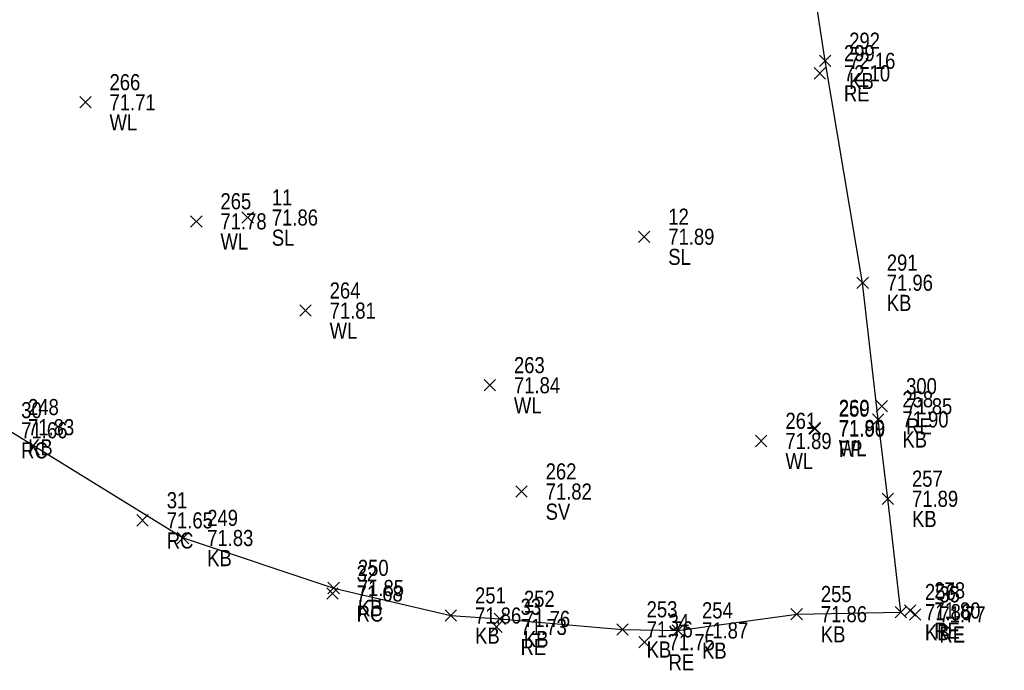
# Model space of a CAD drawing. Header units: feet. Extents: x 663429 to 663605, y 733160 to 733290.
# Tile 4 of 45: x 663452.33 to 663464.56, y 733209.6 to 733217.68. Entities that reach past the tile are written whole.
import ezdxf

# ---------------------------------------------------------------- set-up
doc = ezdxf.new("R2010")
doc.units = ezdxf.units.FT
doc.header["$MEASUREMENT"] = 0
doc.layers.get('0').update_dxf_attribs({"linetype": 'CONTINUOUS'})
for name, color, linetype in [('KERB', 7, 'CONTINUOUS'), ('PNTDESC', 3, 'CONTINUOUS'), ('PNTELEV', 5, 'CONTINUOUS'), ('PNTNO', 7, 'CONTINUOUS'), ('PNTS', 1, 'CONTINUOUS'), ('ROAD EDGE', 1, 'CONTINUOUS'), ('SLUICE VALVE', 7, 'CONTINUOUS'), ('SPOT LEVEL', 7, 'CONTINUOUS'), ('WALL', 7, 'CONTINUOUS')]:
    doc.layers.add(name, color=color, linetype=linetype)
doc.styles.add('PTXT', font='ARIALN.TTF', dxfattribs={"width": 0.75})

# ---------------------------------------------------------------- blocks, each defined once
blk = doc.blocks.new('SRVPNO2')
at = {"layer": 'PNTDESC', "style": 'PTXT'}
blk.add_attdef('DESC2', (1.5, -1.75), '', height=1, dxfattribs=at)
at = {"layer": 'PNTNO', "style": 'PTXT'}
for tag in ['ELEV2', 'PT#']:
    blk.add_attdef(tag, (1.5, 0.75), '', height=1, dxfattribs=at)
blk = doc.blocks.new('SPT10')
at = {"color": 0, "linetype": 'Continuous'}
for p, q in [((-0.354, -0.354), (0.354, 0.354)), ((0.354, -0.354), (-0.354, 0.354))]:
    blk.add_line(p, q, dxfattribs=at)

msp = doc.modelspace()

# ---------------------------------------------------------------- linework, layer by layer
at = {"linetype": 'ByBlock'}
msp.add_polyline3d([(663452.135, 733212.615, 71.825), (663454.36, 733211.239, 71.828), (663456.231, 733210.618, 71.852), (663457.687, 733210.276, 71.863), (663458.294, 733210.234, 71.759), (663459.818, 733210.104, 71.762), (663460.506, 733210.091, 71.868), (663461.982, 733210.293, 71.856), (663463.275, 733210.318, 71.86), (663463.114, 733211.726, 71.889), (663463.114, 733211.726, 71.889), (663462.995, 733212.712, 71.905), (663462.801, 733214.409, 71.963), (663462.334, 733217.165, 72.165), (663461.957, 733219.623, 72.3), (663461.543, 733219.564, 72.425), (663458.823, 733218.828, 72.419), (663457.644, 733222.345, 72.093), (663460.237, 733222.953, 72.076), (663464.925, 733224.342, 71.915)], dxfattribs=at)
at = {"layer": 'KERB'}
for p in [(663462.334, 733217.165, 72.165), (663462.801, 733214.409, 71.963), (663462.995, 733212.712, 71.905), (663463.114, 733211.726, 71.889), (663454.36, 733211.239, 71.828), (663456.231, 733210.618, 71.852), (663457.687, 733210.276, 71.863), (663461.982, 733210.293, 71.856), (663463.275, 733210.318, 71.86), (663458.294, 733210.234, 71.759), (663459.818, 733210.104, 71.762), (663460.506, 733210.091, 71.868)]:
    msp.add_point(p, dxfattribs=at)
at = {"layer": 'PNTS'}
for p in [(663462.206, 733212.596, 71.896), (663453.858, 733211.458, 71.652), (663456.216, 733210.55, 71.682)]:
    msp.add_point(p, dxfattribs=at)
at = {"layer": 'ROAD EDGE'}
for p in [(663462.269, 733217.01, 72.101), (663463.041, 733212.875, 71.855), (663463.391, 733210.339, 71.801), (663463.454, 733210.29, 71.775), (663458.253, 733210.135, 71.732), (663460.091, 733209.946, 71.751)]:
    msp.add_point(p, dxfattribs=at)
at = {"layer": 'SLUICE VALVE'}
msp.add_point((663458.564, 733211.816, 71.817), dxfattribs=at)
at = {"layer": 'SPOT LEVEL'}
for p in [(663455.163, 733215.219, 71.863), (663460.087, 733214.98, 71.892)]:
    msp.add_point(p, dxfattribs=at)
at = {"layer": 'WALL'}
for p in [(663453.147, 733216.65, 71.713), (663454.525, 733215.171, 71.779), (663455.881, 733214.063, 71.811), (663458.17, 733213.136, 71.836), (663462.205, 733212.605, 71.889), (663461.542, 733212.444, 71.888)]:
    msp.add_point(p, dxfattribs=at)

# ---------------------------------------------------------------- block references
at = {"layer": 'KERB'}
ref = msp.add_blockref('SRVPNO2', (663462.334, 733217.165, 72.165), dxfattribs=dict(at, xscale=0.2, yscale=0.2, zscale=0.2))
ref.add_attrib('PT#', '292', (663462.634, 733217.315, 72.165), dxfattribs={"layer": 'PNTNO', "height": 0.2, "style": 'PTXT'})
ref.add_attrib('ELEV2', '72.16', (663462.634, 733217.065, 72.165), dxfattribs={"layer": 'PNTELEV', "height": 0.2, "style": 'PTXT'})
ref.add_attrib('DESC2', 'KB', (663462.634, 733216.815, 72.165), dxfattribs={"layer": 'PNTDESC', "height": 0.2, "style": 'PTXT'})
at = {"layer": 'KERB', "xscale": 0.2, "yscale": 0.2, "zscale": 0.2}
for p in [(663462.334, 733217.165, 72.165), (663462.801, 733214.409, 71.963), (663462.995, 733212.712, 71.905), (663463.114, 733211.726, 71.889), (663454.36, 733211.239, 71.828), (663456.231, 733210.618, 71.852), (663463.275, 733210.318, 71.86), (663457.687, 733210.276, 71.863), (663458.294, 733210.234, 71.759), (663461.982, 733210.293, 71.856), (663459.818, 733210.104, 71.762), (663460.506, 733210.091, 71.868)]:
    msp.add_blockref('SPT10', p, dxfattribs=at)
at = {"layer": 'KERB'}
ref = msp.add_blockref('SRVPNO2', (663462.801, 733214.409, 71.963), dxfattribs=dict(at, xscale=0.2, yscale=0.2, zscale=0.2))
ref.add_attrib('PT#', '291', (663463.101, 733214.559, 71.963), dxfattribs={"layer": 'PNTNO', "height": 0.2, "style": 'PTXT'})
ref.add_attrib('ELEV2', '71.96', (663463.101, 733214.309, 71.963), dxfattribs={"layer": 'PNTELEV', "height": 0.2, "style": 'PTXT'})
ref.add_attrib('DESC2', 'KB', (663463.101, 733214.059, 71.963), dxfattribs={"layer": 'PNTDESC', "height": 0.2, "style": 'PTXT'})
ref = msp.add_blockref('SRVPNO2', (663462.995, 733212.712, 71.905), dxfattribs=dict(at, xscale=0.2, yscale=0.2, zscale=0.2))
ref.add_attrib('PT#', '258', (663463.295, 733212.862, 71.905), dxfattribs={"layer": 'PNTNO', "height": 0.2, "style": 'PTXT'})
ref.add_attrib('ELEV2', '71.90', (663463.295, 733212.612, 71.905), dxfattribs={"layer": 'PNTELEV', "height": 0.2, "style": 'PTXT'})
ref.add_attrib('DESC2', 'KB', (663463.295, 733212.362, 71.905), dxfattribs={"layer": 'PNTDESC', "height": 0.2, "style": 'PTXT'})
ref = msp.add_blockref('SRVPNO2', (663452.135, 733212.615, 71.825), dxfattribs=dict(at, xscale=0.2, yscale=0.2, zscale=0.2))
ref.add_attrib('PT#', '248', (663452.435, 733212.765, 71.825), dxfattribs={"layer": 'PNTNO', "height": 0.2, "style": 'PTXT'})
ref.add_attrib('ELEV2', '71.83', (663452.435, 733212.515, 71.825), dxfattribs={"layer": 'PNTELEV', "height": 0.2, "style": 'PTXT'})
ref.add_attrib('DESC2', 'KB', (663452.435, 733212.265, 71.825), dxfattribs={"layer": 'PNTDESC', "height": 0.2, "style": 'PTXT'})
ref = msp.add_blockref('SRVPNO2', (663463.114, 733211.726, 71.889), dxfattribs=dict(at, xscale=0.2, yscale=0.2, zscale=0.2))
ref.add_attrib('PT#', '257', (663463.414, 733211.876, 71.889), dxfattribs={"layer": 'PNTNO', "height": 0.2, "style": 'PTXT'})
ref.add_attrib('ELEV2', '71.89', (663463.414, 733211.626, 71.889), dxfattribs={"layer": 'PNTELEV', "height": 0.2, "style": 'PTXT'})
ref.add_attrib('DESC2', 'KB', (663463.414, 733211.376, 71.889), dxfattribs={"layer": 'PNTDESC', "height": 0.2, "style": 'PTXT'})
ref = msp.add_blockref('SRVPNO2', (663454.36, 733211.239, 71.828), dxfattribs=dict(at, xscale=0.2, yscale=0.2, zscale=0.2))
ref.add_attrib('PT#', '249', (663454.66, 733211.389, 71.828), dxfattribs={"layer": 'PNTNO', "height": 0.2, "style": 'PTXT'})
ref.add_attrib('ELEV2', '71.83', (663454.66, 733211.139, 71.828), dxfattribs={"layer": 'PNTELEV', "height": 0.2, "style": 'PTXT'})
ref.add_attrib('DESC2', 'KB', (663454.66, 733210.889, 71.828), dxfattribs={"layer": 'PNTDESC', "height": 0.2, "style": 'PTXT'})
ref = msp.add_blockref('SRVPNO2', (663456.231, 733210.618, 71.852), dxfattribs=dict(at, xscale=0.2, yscale=0.2, zscale=0.2))
ref.add_attrib('PT#', '250', (663456.531, 733210.768, 71.852), dxfattribs={"layer": 'PNTNO', "height": 0.2, "style": 'PTXT'})
ref.add_attrib('ELEV2', '71.85', (663456.531, 733210.518, 71.852), dxfattribs={"layer": 'PNTELEV', "height": 0.2, "style": 'PTXT'})
ref.add_attrib('DESC2', 'KB', (663456.531, 733210.268, 71.852), dxfattribs={"layer": 'PNTDESC', "height": 0.2, "style": 'PTXT'})
ref = msp.add_blockref('SRVPNO2', (663457.687, 733210.276, 71.863), dxfattribs=dict(at, xscale=0.2, yscale=0.2, zscale=0.2))
ref.add_attrib('PT#', '251', (663457.987, 733210.426, 71.863), dxfattribs={"layer": 'PNTNO', "height": 0.2, "style": 'PTXT'})
ref.add_attrib('ELEV2', '71.86', (663457.987, 733210.176, 71.863), dxfattribs={"layer": 'PNTELEV', "height": 0.2, "style": 'PTXT'})
ref.add_attrib('DESC2', 'KB', (663457.987, 733209.926, 71.863), dxfattribs={"layer": 'PNTDESC', "height": 0.2, "style": 'PTXT'})
ref = msp.add_blockref('SRVPNO2', (663461.982, 733210.293, 71.856), dxfattribs=dict(at, xscale=0.2, yscale=0.2, zscale=0.2))
ref.add_attrib('PT#', '255', (663462.282, 733210.443, 71.856), dxfattribs={"layer": 'PNTNO', "height": 0.2, "style": 'PTXT'})
ref.add_attrib('ELEV2', '71.86', (663462.282, 733210.193, 71.856), dxfattribs={"layer": 'PNTELEV', "height": 0.2, "style": 'PTXT'})
ref.add_attrib('DESC2', 'KB', (663462.282, 733209.943, 71.856), dxfattribs={"layer": 'PNTDESC', "height": 0.2, "style": 'PTXT'})
ref = msp.add_blockref('SRVPNO2', (663463.275, 733210.318, 71.86), dxfattribs=dict(at, xscale=0.2, yscale=0.2, zscale=0.2))
ref.add_attrib('PT#', '256', (663463.575, 733210.468, 71.86), dxfattribs={"layer": 'PNTNO', "height": 0.2, "style": 'PTXT'})
ref.add_attrib('ELEV2', '71.86', (663463.575, 733210.218, 71.86), dxfattribs={"layer": 'PNTELEV', "height": 0.2, "style": 'PTXT'})
ref.add_attrib('DESC2', 'KB', (663463.575, 733209.968, 71.86), dxfattribs={"layer": 'PNTDESC', "height": 0.2, "style": 'PTXT'})
ref = msp.add_blockref('SRVPNO2', (663458.294, 733210.234, 71.759), dxfattribs=dict(at, xscale=0.2, yscale=0.2, zscale=0.2))
ref.add_attrib('PT#', '252', (663458.594, 733210.384, 71.759), dxfattribs={"layer": 'PNTNO', "height": 0.2, "style": 'PTXT'})
ref.add_attrib('ELEV2', '71.76', (663458.594, 733210.134, 71.759), dxfattribs={"layer": 'PNTELEV', "height": 0.2, "style": 'PTXT'})
ref.add_attrib('DESC2', 'KB', (663458.594, 733209.884, 71.759), dxfattribs={"layer": 'PNTDESC', "height": 0.2, "style": 'PTXT'})
ref = msp.add_blockref('SRVPNO2', (663459.818, 733210.104, 71.762), dxfattribs=dict(at, xscale=0.2, yscale=0.2, zscale=0.2))
ref.add_attrib('PT#', '253', (663460.118, 733210.254, 71.762), dxfattribs={"layer": 'PNTNO', "height": 0.2, "style": 'PTXT'})
ref.add_attrib('ELEV2', '71.76', (663460.118, 733210.004, 71.762), dxfattribs={"layer": 'PNTELEV', "height": 0.2, "style": 'PTXT'})
ref.add_attrib('DESC2', 'KB', (663460.118, 733209.754, 71.762), dxfattribs={"layer": 'PNTDESC', "height": 0.2, "style": 'PTXT'})
ref = msp.add_blockref('SRVPNO2', (663460.506, 733210.091, 71.868), dxfattribs=dict(at, xscale=0.2, yscale=0.2, zscale=0.2))
ref.add_attrib('PT#', '254', (663460.806, 733210.241, 71.868), dxfattribs={"layer": 'PNTNO', "height": 0.2, "style": 'PTXT'})
ref.add_attrib('ELEV2', '71.87', (663460.806, 733209.991, 71.868), dxfattribs={"layer": 'PNTELEV', "height": 0.2, "style": 'PTXT'})
ref.add_attrib('DESC2', 'KB', (663460.806, 733209.741, 71.868), dxfattribs={"layer": 'PNTDESC', "height": 0.2, "style": 'PTXT'})
at = {"layer": 'PNTS'}
ref = msp.add_blockref('SRVPNO2', (663462.206, 733212.596, 71.896), dxfattribs=dict(at, xscale=0.2, yscale=0.2, zscale=0.2))
ref.add_attrib('PT#', '259', (663462.506, 733212.746, 71.896), dxfattribs={"layer": 'PNTNO', "height": 0.2, "style": 'PTXT'})
ref.add_attrib('ELEV2', '71.90', (663462.506, 733212.496, 71.896), dxfattribs={"layer": 'PNTELEV', "height": 0.2, "style": 'PTXT'})
ref.add_attrib('DESC2', 'FP', (663462.506, 733212.246, 71.896), dxfattribs={"layer": 'PNTDESC', "height": 0.2, "style": 'PTXT'})
ref = msp.add_blockref('SRVPNO2', (663452.05, 733212.577, 71.665), dxfattribs=dict(at, xscale=0.2, yscale=0.2, zscale=0.2))
ref.add_attrib('PT#', '30', (663452.35, 733212.727, 71.665), dxfattribs={"layer": 'PNTNO', "height": 0.2, "style": 'PTXT'})
ref.add_attrib('ELEV2', '71.66', (663452.35, 733212.477, 71.665), dxfattribs={"layer": 'PNTELEV', "height": 0.2, "style": 'PTXT'})
ref.add_attrib('DESC2', 'RC', (663452.35, 733212.227, 71.665), dxfattribs={"layer": 'PNTDESC', "height": 0.2, "style": 'PTXT'})
at = {"layer": 'PNTS', "xscale": 0.2, "yscale": 0.2, "zscale": 0.2}
for p in [(663462.206, 733212.596, 71.896), (663453.858, 733211.458, 71.652), (663456.216, 733210.55, 71.682)]:
    msp.add_blockref('SPT10', p, dxfattribs=at)
at = {"layer": 'PNTS'}
ref = msp.add_blockref('SRVPNO2', (663453.858, 733211.458, 71.652), dxfattribs=dict(at, xscale=0.2, yscale=0.2, zscale=0.2))
ref.add_attrib('PT#', '31', (663454.158, 733211.608, 71.652), dxfattribs={"layer": 'PNTNO', "height": 0.2, "style": 'PTXT'})
ref.add_attrib('ELEV2', '71.65', (663454.158, 733211.358, 71.652), dxfattribs={"layer": 'PNTELEV', "height": 0.2, "style": 'PTXT'})
ref.add_attrib('DESC2', 'RC', (663454.158, 733211.108, 71.652), dxfattribs={"layer": 'PNTDESC', "height": 0.2, "style": 'PTXT'})
ref = msp.add_blockref('SRVPNO2', (663456.216, 733210.55, 71.682), dxfattribs=dict(at, xscale=0.2, yscale=0.2, zscale=0.2))
ref.add_attrib('PT#', '32', (663456.516, 733210.7, 71.682), dxfattribs={"layer": 'PNTNO', "height": 0.2, "style": 'PTXT'})
ref.add_attrib('ELEV2', '71.68', (663456.516, 733210.45, 71.682), dxfattribs={"layer": 'PNTELEV', "height": 0.2, "style": 'PTXT'})
ref.add_attrib('DESC2', 'RC', (663456.516, 733210.2, 71.682), dxfattribs={"layer": 'PNTDESC', "height": 0.2, "style": 'PTXT'})
at = {"layer": 'ROAD EDGE'}
ref = msp.add_blockref('SRVPNO2', (663462.269, 733217.01, 72.101), dxfattribs=dict(at, xscale=0.2, yscale=0.2, zscale=0.2))
ref.add_attrib('PT#', '299', (663462.569, 733217.16, 72.101), dxfattribs={"layer": 'PNTNO', "height": 0.2, "style": 'PTXT'})
ref.add_attrib('ELEV2', '72.10', (663462.569, 733216.91, 72.101), dxfattribs={"layer": 'PNTELEV', "height": 0.2, "style": 'PTXT'})
ref.add_attrib('DESC2', 'RE', (663462.569, 733216.66, 72.101), dxfattribs={"layer": 'PNTDESC', "height": 0.2, "style": 'PTXT'})
at = {"layer": 'ROAD EDGE', "xscale": 0.2, "yscale": 0.2, "zscale": 0.2}
for p in [(663462.269, 733217.01, 72.101), (663463.041, 733212.875, 71.855), (663463.391, 733210.339, 71.801), (663463.454, 733210.29, 71.775), (663458.253, 733210.135, 71.732), (663460.091, 733209.946, 71.751)]:
    msp.add_blockref('SPT10', p, dxfattribs=at)
at = {"layer": 'ROAD EDGE'}
ref = msp.add_blockref('SRVPNO2', (663463.041, 733212.875, 71.855), dxfattribs=dict(at, xscale=0.2, yscale=0.2, zscale=0.2))
ref.add_attrib('PT#', '300', (663463.341, 733213.025, 71.855), dxfattribs={"layer": 'PNTNO', "height": 0.2, "style": 'PTXT'})
ref.add_attrib('ELEV2', '71.85', (663463.341, 733212.775, 71.855), dxfattribs={"layer": 'PNTELEV', "height": 0.2, "style": 'PTXT'})
ref.add_attrib('DESC2', 'RE', (663463.341, 733212.525, 71.855), dxfattribs={"layer": 'PNTDESC', "height": 0.2, "style": 'PTXT'})
ref = msp.add_blockref('SRVPNO2', (663463.391, 733210.339, 71.801), dxfattribs=dict(at, xscale=0.2, yscale=0.2, zscale=0.2))
ref.add_attrib('PT#', '278', (663463.691, 733210.489, 71.801), dxfattribs={"layer": 'PNTNO', "height": 0.2, "style": 'PTXT'})
ref.add_attrib('ELEV2', '71.80', (663463.691, 733210.239, 71.801), dxfattribs={"layer": 'PNTELEV', "height": 0.2, "style": 'PTXT'})
ref.add_attrib('DESC2', 'RE', (663463.691, 733209.989, 71.801), dxfattribs={"layer": 'PNTDESC', "height": 0.2, "style": 'PTXT'})
ref = msp.add_blockref('SRVPNO2', (663463.454, 733210.29, 71.775), dxfattribs=dict(at, xscale=0.2, yscale=0.2, zscale=0.2))
ref.add_attrib('PT#', '35', (663463.754, 733210.44, 71.775), dxfattribs={"layer": 'PNTNO', "height": 0.2, "style": 'PTXT'})
ref.add_attrib('ELEV2', '71.77', (663463.754, 733210.19, 71.775), dxfattribs={"layer": 'PNTELEV', "height": 0.2, "style": 'PTXT'})
ref.add_attrib('DESC2', 'RE', (663463.754, 733209.94, 71.775), dxfattribs={"layer": 'PNTDESC', "height": 0.2, "style": 'PTXT'})
ref = msp.add_blockref('SRVPNO2', (663458.253, 733210.135, 71.732), dxfattribs=dict(at, xscale=0.2, yscale=0.2, zscale=0.2))
ref.add_attrib('PT#', '33', (663458.553, 733210.285, 71.732), dxfattribs={"layer": 'PNTNO', "height": 0.2, "style": 'PTXT'})
ref.add_attrib('ELEV2', '71.73', (663458.553, 733210.035, 71.732), dxfattribs={"layer": 'PNTELEV', "height": 0.2, "style": 'PTXT'})
ref.add_attrib('DESC2', 'RE', (663458.553, 733209.785, 71.732), dxfattribs={"layer": 'PNTDESC', "height": 0.2, "style": 'PTXT'})
ref = msp.add_blockref('SRVPNO2', (663460.091, 733209.946, 71.751), dxfattribs=dict(at, xscale=0.2, yscale=0.2, zscale=0.2))
ref.add_attrib('PT#', '34', (663460.391, 733210.096, 71.751), dxfattribs={"layer": 'PNTNO', "height": 0.2, "style": 'PTXT'})
ref.add_attrib('ELEV2', '71.75', (663460.391, 733209.846, 71.751), dxfattribs={"layer": 'PNTELEV', "height": 0.2, "style": 'PTXT'})
ref.add_attrib('DESC2', 'RE', (663460.391, 733209.596, 71.751), dxfattribs={"layer": 'PNTDESC', "height": 0.2, "style": 'PTXT'})
at = {"layer": 'SLUICE VALVE'}
ref = msp.add_blockref('SRVPNO2', (663458.564, 733211.816, 71.817), dxfattribs=dict(at, xscale=0.2, yscale=0.2, zscale=0.2))
ref.add_attrib('PT#', '262', (663458.864, 733211.966, 71.817), dxfattribs={"layer": 'PNTNO', "height": 0.2, "style": 'PTXT'})
ref.add_attrib('ELEV2', '71.82', (663458.864, 733211.716, 71.817), dxfattribs={"layer": 'PNTELEV', "height": 0.2, "style": 'PTXT'})
ref.add_attrib('DESC2', 'SV', (663458.864, 733211.466, 71.817), dxfattribs={"layer": 'PNTDESC', "height": 0.2, "style": 'PTXT'})
at = {"layer": 'SLUICE VALVE', "xscale": 0.2, "yscale": 0.2, "zscale": 0.2}
msp.add_blockref('SPT10', (663458.564, 733211.816, 71.817), dxfattribs=at)
at = {"layer": 'SPOT LEVEL'}
ref = msp.add_blockref('SRVPNO2', (663455.163, 733215.219, 71.863), dxfattribs=dict(at, xscale=0.2, yscale=0.2, zscale=0.2))
ref.add_attrib('PT#', '11', (663455.463, 733215.369, 57.49), dxfattribs={"layer": 'PNTNO', "height": 0.2, "style": 'PTXT'})
ref.add_attrib('ELEV2', '71.86', (663455.463, 733215.119, 57.49), dxfattribs={"layer": 'PNTELEV', "height": 0.2, "style": 'PTXT'})
ref.add_attrib('DESC2', 'SL', (663455.463, 733214.869, 57.49), dxfattribs={"layer": 'PNTDESC', "height": 0.2, "style": 'PTXT'})
at = {"layer": 'SPOT LEVEL', "xscale": 0.2, "yscale": 0.2, "zscale": 0.2}
for p in [(663455.163, 733215.219, 71.863), (663460.087, 733214.98, 71.892)]:
    msp.add_blockref('SPT10', p, dxfattribs=at)
at = {"layer": 'SPOT LEVEL'}
ref = msp.add_blockref('SRVPNO2', (663460.087, 733214.98, 71.892), dxfattribs=dict(at, xscale=0.2, yscale=0.2, zscale=0.2))
ref.add_attrib('PT#', '12', (663460.387, 733215.13, 57.513), dxfattribs={"layer": 'PNTNO', "height": 0.2, "style": 'PTXT'})
ref.add_attrib('ELEV2', '71.89', (663460.387, 733214.88, 57.513), dxfattribs={"layer": 'PNTELEV', "height": 0.2, "style": 'PTXT'})
ref.add_attrib('DESC2', 'SL', (663460.387, 733214.63, 57.513), dxfattribs={"layer": 'PNTDESC', "height": 0.2, "style": 'PTXT'})
at = {"layer": 'WALL'}
ref = msp.add_blockref('SRVPNO2', (663453.147, 733216.65, 71.713), dxfattribs=dict(at, xscale=0.2, yscale=0.2, zscale=0.2))
ref.add_attrib('PT#', '266', (663453.447, 733216.8, 71.713), dxfattribs={"layer": 'PNTNO', "height": 0.2, "style": 'PTXT'})
ref.add_attrib('ELEV2', '71.71', (663453.447, 733216.55, 71.713), dxfattribs={"layer": 'PNTELEV', "height": 0.2, "style": 'PTXT'})
ref.add_attrib('DESC2', 'WL', (663453.447, 733216.3, 71.713), dxfattribs={"layer": 'PNTDESC', "height": 0.2, "style": 'PTXT'})
at = {"layer": 'WALL', "xscale": 0.2, "yscale": 0.2, "zscale": 0.2}
for p in [(663453.147, 733216.65, 71.713), (663454.525, 733215.171, 71.779), (663455.881, 733214.063, 71.811), (663458.17, 733213.136, 71.836), (663462.205, 733212.605, 71.889), (663461.542, 733212.444, 71.888)]:
    msp.add_blockref('SPT10', p, dxfattribs=at)
at = {"layer": 'WALL'}
ref = msp.add_blockref('SRVPNO2', (663454.525, 733215.171, 71.779), dxfattribs=dict(at, xscale=0.2, yscale=0.2, zscale=0.2))
ref.add_attrib('PT#', '265', (663454.825, 733215.321, 71.779), dxfattribs={"layer": 'PNTNO', "height": 0.2, "style": 'PTXT'})
ref.add_attrib('ELEV2', '71.78', (663454.825, 733215.071, 71.779), dxfattribs={"layer": 'PNTELEV', "height": 0.2, "style": 'PTXT'})
ref.add_attrib('DESC2', 'WL', (663454.825, 733214.821, 71.779), dxfattribs={"layer": 'PNTDESC', "height": 0.2, "style": 'PTXT'})
ref = msp.add_blockref('SRVPNO2', (663455.881, 733214.063, 71.811), dxfattribs=dict(at, xscale=0.2, yscale=0.2, zscale=0.2))
ref.add_attrib('PT#', '264', (663456.181, 733214.213, 71.811), dxfattribs={"layer": 'PNTNO', "height": 0.2, "style": 'PTXT'})
ref.add_attrib('ELEV2', '71.81', (663456.181, 733213.963, 71.811), dxfattribs={"layer": 'PNTELEV', "height": 0.2, "style": 'PTXT'})
ref.add_attrib('DESC2', 'WL', (663456.181, 733213.713, 71.811), dxfattribs={"layer": 'PNTDESC', "height": 0.2, "style": 'PTXT'})
ref = msp.add_blockref('SRVPNO2', (663458.17, 733213.136, 71.836), dxfattribs=dict(at, xscale=0.2, yscale=0.2, zscale=0.2))
ref.add_attrib('PT#', '263', (663458.47, 733213.286, 71.836), dxfattribs={"layer": 'PNTNO', "height": 0.2, "style": 'PTXT'})
ref.add_attrib('ELEV2', '71.84', (663458.47, 733213.036, 71.836), dxfattribs={"layer": 'PNTELEV', "height": 0.2, "style": 'PTXT'})
ref.add_attrib('DESC2', 'WL', (663458.47, 733212.786, 71.836), dxfattribs={"layer": 'PNTDESC', "height": 0.2, "style": 'PTXT'})
ref = msp.add_blockref('SRVPNO2', (663462.205, 733212.605, 71.889), dxfattribs=dict(at, xscale=0.2, yscale=0.2, zscale=0.2))
ref.add_attrib('PT#', '260', (663462.505, 733212.755, 71.889), dxfattribs={"layer": 'PNTNO', "height": 0.2, "style": 'PTXT'})
ref.add_attrib('ELEV2', '71.89', (663462.505, 733212.505, 71.889), dxfattribs={"layer": 'PNTELEV', "height": 0.2, "style": 'PTXT'})
ref.add_attrib('DESC2', 'WL', (663462.505, 733212.255, 71.889), dxfattribs={"layer": 'PNTDESC', "height": 0.2, "style": 'PTXT'})
ref = msp.add_blockref('SRVPNO2', (663461.542, 733212.444, 71.888), dxfattribs=dict(at, xscale=0.2, yscale=0.2, zscale=0.2))
ref.add_attrib('PT#', '261', (663461.842, 733212.594, 71.888), dxfattribs={"layer": 'PNTNO', "height": 0.2, "style": 'PTXT'})
ref.add_attrib('ELEV2', '71.89', (663461.842, 733212.344, 71.888), dxfattribs={"layer": 'PNTELEV', "height": 0.2, "style": 'PTXT'})
ref.add_attrib('DESC2', 'WL', (663461.842, 733212.094, 71.888), dxfattribs={"layer": 'PNTDESC', "height": 0.2, "style": 'PTXT'})

doc.saveas('drawing.dxf')
